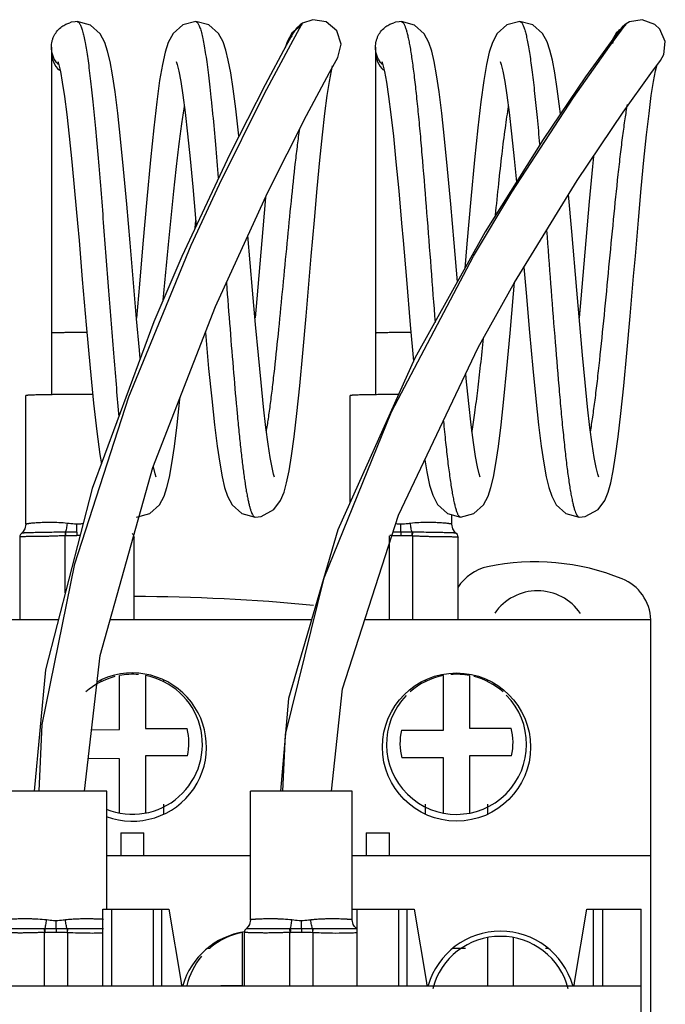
# Model space of a CAD drawing. Header units: millimetres. Extents: x 30 to 76, y 10 to 134.
# Tile 6 of 6: x 48 to 76, y 92 to 134. Entities that reach past the tile are written whole.
import ezdxf

# ---------------------------------------------------------------- set-up
doc = ezdxf.new("R2010")
doc.units = ezdxf.units.MM
doc.header["$LTSCALE"] = 9.491554
for name, color, linetype in [('00_COMPONENTS_1', 7, 'CONTINUOUS'), ('00_COMPONENTS_10_1', 7, 'CONTINUOUS'), ('00_COMPONENTS_13', 7, 'CONTINUOUS'), ('00_COMPONENTS_2', 7, 'CONTINUOUS'), ('00_COMPONENTS_2_1', 7, 'CONTINUOUS')]:
    doc.layers.add(name, color=color, linetype=linetype)

msp = doc.modelspace()

# ---------------------------------------------------------------- linework, layer by layer
at = {"layer": '00_COMPONENTS_1', "color": 7, "linetype": 'Continuous'}
for p, q in [((73.369, 133.122), (74.048, 134.043)), ((73.955, 133.92), (74.088, 134.096)), ((73.683, 133.661), (73.681, 133.656)), ((73.718, 133.707), (73.683, 133.661)), ((75.16, 131.958), (75.579, 132.522))]:
    msp.add_line(p, q, dxfattribs=at)
for points in [[(74.088, 134.096), (74.035, 134.059), (73.92, 133.958), (73.818, 133.84)], [(75.579, 132.522), (75.719, 132.771), (75.786, 133.345), (75.551, 133.875), (75.337, 134.076), (74.793, 134.277), (74.243, 134.182), (74.088, 134.096)], [(73.818, 133.84), (73.442, 133.336), (72.343, 131.805), (70.508, 129.104), (68.009, 125.121), (64.97, 119.654), (61.647, 112.243), (59.505, 104.961), (59.167, 100.962)], [(59.27, 100.962), (59.375, 103.399), (61.043, 110.168), (63.952, 117.342), (67.502, 124.072), (69.156, 126.827), (71.819, 130.916), (73.369, 133.122)], [(61.368, 100.962), (61.843, 105.383), (64.26, 112.878), (67.701, 120.123), (69.273, 122.934), (71.976, 127.328), (73.968, 130.291), (75.16, 131.958)]]:
    msp.add_lwpolyline(points, dxfattribs=at)
at = {"layer": '00_COMPONENTS_10_1', "color": 7, "linetype": 'Continuous'}
for p, q in [((50.384, 134.196), (50.384, 134.196)), ((55.504, 134.196), (55.504, 134.196)), ((60.095, 134.068), (59.658, 133.698)), ((64.384, 134.196), (64.384, 134.196)), ((69.504, 134.196), (69.504, 134.196)), ((74.095, 134.068), (73.658, 133.698)), ((74.098, 134.07), (74.095, 134.068)), ((73.658, 133.698), (73.491, 133.401)), ((49.266, 133.094), (49.266, 118.082)), ((63.266, 133.094), (63.266, 118.082)), ((61.361, 132.068), (61.413, 132.281)), ((75.361, 132.068), (75.429, 132.347)), ((55.477, 125.29), (55.504, 125.602)), ((58.064, 112.797), (58.065, 112.797)), ((66.944, 112.797), (66.944, 112.797)), ((72.064, 112.797), (72.065, 112.797))]:
    msp.add_line(p, q, dxfattribs=at)
for points in [[(50.384, 134.196), (50.291, 134.192), (50.126, 134.166), (50.063, 134.15)], [(53.102, 119.645), (53.068, 120.003), (52.946, 121.364), (52.813, 122.915), (52.666, 124.642), (52.521, 126.314), (52.383, 127.83), (52.254, 129.14), (52.132, 130.246), (52.017, 131.162), (51.907, 131.899), (51.801, 132.475), (51.695, 132.925), (51.571, 133.299), (51.371, 133.67), (50.953, 134.048), (50.384, 134.196)], [(55.504, 134.196), (54.945, 134.053), (54.526, 133.681), (54.315, 133.292), (54.181, 132.878), (54.061, 132.349), (53.941, 131.647), (53.816, 130.739), (53.685, 129.612), (53.544, 128.233), (53.385, 126.524), (53.218, 124.599), (53.07, 122.854), (52.944, 121.39)], [(57.362, 129.244), (57.348, 129.387), (57.23, 130.43), (57.119, 131.292), (57.012, 131.987), (56.909, 132.533), (56.804, 132.963), (56.68, 133.325), (56.478, 133.687), (56.062, 134.054), (55.504, 134.196)], [(64.384, 134.196), (64.291, 134.192), (64.126, 134.166), (64.063, 134.15)], [(66.809, 122.962), (66.666, 124.642), (66.521, 126.314), (66.383, 127.83), (66.254, 129.14), (66.132, 130.246), (66.017, 131.162), (65.907, 131.899), (65.801, 132.475), (65.695, 132.925), (65.571, 133.299), (65.371, 133.67), (64.953, 134.048), (64.384, 134.196)], [(69.504, 134.196), (68.945, 134.053), (68.526, 133.681), (68.315, 133.292), (68.181, 132.878), (68.061, 132.349), (67.941, 131.647), (67.816, 130.739), (67.685, 129.612), (67.544, 128.233), (67.385, 126.524), (67.218, 124.599), (67.128, 123.536)], [(71.255, 130.205), (71.23, 130.43), (71.119, 131.292), (71.012, 131.987), (70.909, 132.533), (70.804, 132.963), (70.68, 133.325), (70.478, 133.687), (70.062, 134.054), (69.504, 134.196)], [(59.658, 133.698), (59.447, 133.322), (59.361, 133.069)], [(49.539, 132.473), (49.582, 132.337), (49.654, 132.035), (49.739, 131.578), (49.832, 130.965), (49.932, 130.189), (50.039, 129.244), (50.152, 128.138), (50.27, 126.889), (50.393, 125.498), (50.459, 124.738), (50.601, 123.062), (50.77, 121.099), (50.939, 119.225), (51.089, 117.713), (51.226, 116.493), (51.357, 115.505), (51.424, 115.099)], [(54.659, 132.472), (54.7, 132.347), (54.769, 132.057), (54.852, 131.614), (54.944, 131.021), (55.042, 130.268), (55.148, 129.349), (55.259, 128.273), (55.374, 127.059), (55.494, 125.713), (55.522, 125.387)], [(63.539, 132.473), (63.582, 132.337), (63.654, 132.035), (63.739, 131.578), (63.832, 130.965), (63.932, 130.189), (64.039, 129.244), (64.152, 128.138), (64.27, 126.889), (64.393, 125.498), (64.459, 124.738), (64.601, 123.062), (64.77, 121.099), (64.912, 119.525)], [(68.659, 132.472), (68.7, 132.347), (68.769, 132.057), (68.852, 131.614), (68.944, 131.021), (69.042, 130.268), (69.148, 129.349), (69.259, 128.273), (69.354, 127.266)], [(58.064, 112.797), (58.325, 112.827), (58.88, 113.125), (59.168, 113.515), (59.317, 113.877), (59.429, 114.281), (59.534, 114.788), (59.641, 115.44), (59.753, 116.263), (59.871, 117.268), (59.996, 118.47), (60.129, 119.878), (60.271, 121.476), (60.418, 123.195), (60.491, 124.06), (60.626, 125.622), (60.748, 126.99), (60.864, 128.217), (60.975, 129.304), (61.082, 130.235), (61.182, 131.005), (61.276, 131.615), (61.361, 132.068)], [(72.064, 112.797), (72.325, 112.827), (72.88, 113.125), (73.168, 113.515), (73.317, 113.877), (73.429, 114.281), (73.534, 114.788), (73.641, 115.44), (73.753, 116.263), (73.871, 117.268), (73.996, 118.47), (74.129, 119.878), (74.271, 121.476), (74.418, 123.195), (74.491, 124.06), (74.626, 125.622), (74.748, 126.99), (74.864, 128.217), (74.975, 129.304), (75.082, 130.235), (75.182, 131.005), (75.276, 131.615), (75.361, 132.068)], [(72.679, 128.374), (72.636, 127.939), (72.497, 126.425), (72.35, 124.74)], [(58.514, 126.613), (58.497, 126.425), (58.35, 124.74)], [(71.745, 125.124), (71.605, 126.723), (71.605, 126.725)], [(72.908, 114.521), (72.868, 114.645), (72.799, 114.932), (72.718, 115.365), (72.629, 115.942), (72.532, 116.67), (72.429, 117.559), (72.321, 118.605), (72.207, 119.792), (72.089, 121.108), (71.96, 122.598), (71.745, 125.124)], [(58.908, 114.521), (58.868, 114.645), (58.799, 114.932), (58.718, 115.365), (58.629, 115.942), (58.532, 116.67), (58.429, 117.559), (58.321, 118.605), (58.207, 119.792), (58.089, 121.108), (57.96, 122.598), (57.759, 124.963)], [(58.35, 124.74), (58.136, 122.228), (58.064, 121.395)], [(72.35, 124.74), (72.136, 122.228), (72.064, 121.395)], [(69.677, 123.589), (69.771, 122.482), (69.919, 120.772), (70.06, 119.22), (70.19, 117.897), (70.312, 116.785), (70.427, 115.862), (70.537, 115.12), (70.643, 114.537), (70.75, 114.079), (70.877, 113.696), (71.078, 113.322), (71.493, 112.946), (72.065, 112.797)], [(66.944, 112.797), (67.515, 112.946), (67.931, 113.324), (68.131, 113.695), (68.256, 114.072), (68.363, 114.526), (68.469, 115.107), (68.579, 115.851), (68.695, 116.775), (68.817, 117.889), (68.947, 119.211), (69.087, 120.747), (69.233, 122.433), (69.276, 122.938)], [(55.918, 120.775), (55.919, 120.772), (56.06, 119.22), (56.19, 117.897), (56.312, 116.785), (56.427, 115.862), (56.537, 115.12), (56.643, 114.537), (56.75, 114.079), (56.877, 113.696), (57.078, 113.322), (57.493, 112.946), (58.065, 112.797)], [(67.789, 114.52), (67.744, 114.662), (67.672, 114.966), (67.589, 115.417), (67.498, 116.018), (67.4, 116.775), (67.294, 117.697), (67.183, 118.779), (67.163, 118.991)], [(52.944, 112.797), (53.515, 112.946), (53.931, 113.324), (54.131, 113.695), (54.256, 114.072), (54.363, 114.526), (54.469, 115.107), (54.579, 115.851), (54.695, 116.775), (54.817, 117.889), (54.824, 117.959)], [(65.396, 115.27), (65.482, 114.744), (65.605, 114.176), (65.74, 113.738), (65.949, 113.334), (66.372, 112.946), (66.944, 112.797)], [(53.789, 114.52), (53.744, 114.662), (53.672, 114.966), (53.669, 114.986)]]:
    msp.add_lwpolyline(points, dxfattribs=at)
for centre, radius, start, end in [((60.59, 133.098), 1.083, 155.5778, 160.5745), ((60.606, 133.09), 1.101, 151.9008, 155.5816), ((60.614, 133.086), 1.11, 149.8885, 151.9032), ((60.62, 133.083), 1.117, 145.6631, 149.8865), ((60.623, 133.081), 1.12, 142.1171, 145.6643), ((74.617, 133.085), 1.113, 149.3806, 150.0529), ((74.618, 133.084), 1.115, 148.3744, 149.3805), ((74.621, 133.082), 1.118, 145.6639, 148.3736), ((74.623, 133.081), 1.12, 142.4405, 145.6641), ((74.622, 133.082), 1.119, 140.4953, 142.4404), ((74.618, 133.085), 1.114, 136.7273, 140.4967), ((50.366, 132.896), 1.1, 180.0003, 226.7634), ((64.366, 132.896), 1.1, 180.0003, 226.7634), ((50.381, 133.104), 1.118, 216.9733, 221.6777), ((64.381, 133.104), 1.118, 216.9733, 221.6777), ((50.379, 74.891), 45.874, 89.4651, 90.0153), ((64.379, 74.891), 45.874, 89.4651, 90.0153)]:
    msp.add_arc(centre, radius, start, end, dxfattribs=at)
for points, knots in [([(49.267, 133.094), (49.267, 133.18), (49.282, 133.31), (49.332, 133.475), (49.402, 133.633), (49.523, 133.814), (49.65, 133.933), (49.72, 133.983)], [0, 0, 0, 0, 0.249928, 0.375003, 0.500121, 0.750141, 1, 1, 1, 1]), ([(49.72, 133.983), (49.772, 134.021), (49.882, 134.086), (50.002, 134.132), (50.063, 134.15)], [0, 0, 0, 0, 0.499772, 1, 1, 1, 1]), ([(50.384, 134.196), (50.394, 134.196), (50.415, 134.19), (50.444, 134.169), (50.472, 134.136), (50.5, 134.091), (50.527, 134.033), (50.555, 133.963), (50.583, 133.88), (50.622, 133.746), (50.671, 133.548), (50.726, 133.274), (50.782, 132.954), (50.837, 132.589), (50.893, 132.181), (50.949, 131.731), (51.005, 131.241), (51.082, 130.518), (51.177, 129.535), (51.288, 128.273), (51.399, 126.92), (51.511, 125.502), (51.622, 124.046), (51.769, 122.109), (51.916, 120.213), (52.068, 118.395), (52.145, 117.533), (52.184, 117.119)], [0, 0, 0, 0, 0.001673, 0.003644, 0.006108, 0.009167, 0.012873, 0.017251, 0.022308, 0.028048, 0.041569, 0.057786, 0.07665, 0.098106, 0.122076, 0.148435, 0.177047, 0.207775, 0.27503, 0.349008, 0.428259, 0.511284, 0.596548, 0.682427, 0.849503, 0.927578, 1, 1, 1, 1]), ([(55.504, 134.196), (55.514, 134.196), (55.538, 134.19), (55.568, 134.165), (55.598, 134.126), (55.628, 134.073), (55.658, 134.007), (55.688, 133.925), (55.718, 133.83), (55.761, 133.674), (55.813, 133.445), (55.873, 133.127), (55.933, 132.756), (55.993, 132.334), (56.053, 131.863), (56.114, 131.346), (56.174, 130.785), (56.257, 129.96), (56.359, 128.844), (56.436, 127.928), (56.476, 127.451)], [0, 0, 0, 0, 0.004554, 0.010052, 0.017049, 0.025808, 0.036456, 0.049053, 0.06363, 0.080201, 0.119335, 0.166416, 0.221205, 0.283374, 0.352583, 0.428485, 0.510727, 0.598888, 0.790833, 1, 1, 1, 1]), ([(63.267, 133.094), (63.267, 133.18), (63.282, 133.31), (63.332, 133.475), (63.402, 133.633), (63.523, 133.814), (63.65, 133.933), (63.72, 133.983)], [0, 0, 0, 0, 0.249928, 0.375003, 0.500121, 0.750141, 1, 1, 1, 1]), ([(63.72, 133.983), (63.772, 134.021), (63.882, 134.086), (64.002, 134.132), (64.063, 134.15)], [0, 0, 0, 0, 0.499772, 1, 1, 1, 1]), ([(64.384, 134.196), (64.422, 134.196), (64.465, 134.148), (64.5, 134.09), (64.522, 134.043), (64.545, 133.989), (64.577, 133.901), (64.616, 133.77), (64.661, 133.589), (64.706, 133.377), (64.751, 133.134), (64.796, 132.862), (64.841, 132.559), (64.887, 132.229), (64.949, 131.735), (65.026, 131.056), (65.116, 130.172), (65.207, 129.204), (65.33, 127.784), (65.481, 125.899), (65.658, 123.569), (65.779, 121.989), (65.84, 121.199)], [0, 0, 0, 0, 0.008583, 0.011923, 0.015821, 0.020293, 0.025346, 0.03721, 0.051413, 0.067935, 0.086746, 0.107806, 0.131078, 0.156501, 0.183987, 0.244769, 0.312664, 0.386902, 0.466586, 0.638149, 0.818934, 1, 1, 1, 1]), ([(69.504, 134.196), (69.513, 134.196), (69.533, 134.191), (69.56, 134.173), (69.586, 134.143), (69.612, 134.103), (69.639, 134.051), (69.665, 133.989), (69.691, 133.916), (69.728, 133.797), (69.774, 133.621), (69.826, 133.378), (69.879, 133.092), (69.931, 132.765), (69.984, 132.4), (70.037, 131.997), (70.089, 131.558), (70.162, 130.907), (70.252, 130.017), (70.319, 129.285), (70.353, 128.901)], [0, 0, 0, 0, 0.005011, 0.010844, 0.018028, 0.026844, 0.037438, 0.049887, 0.064231, 0.080494, 0.118808, 0.164856, 0.218563, 0.279694, 0.34797, 0.423106, 0.504809, 0.592783, 0.786201, 1, 1, 1, 1]), ([(73.518, 133.253), (73.528, 133.321), (73.561, 133.455), (73.618, 133.581), (73.653, 133.64)], [0, 0, 0, 0, 0.49994, 1, 1, 1, 1]), ([(49.488, 132.432), (49.417, 132.526), (49.304, 132.738), (49.267, 132.976), (49.267, 133.094)], [0, 0, 0, 0, 0.500037, 1, 1, 1, 1]), ([(63.488, 132.432), (63.417, 132.526), (63.304, 132.738), (63.267, 132.976), (63.267, 133.094)], [0, 0, 0, 0, 0.500037, 1, 1, 1, 1]), ([(72.552, 116.474), (72.588, 116.687), (72.659, 117.146), (72.757, 117.879), (72.856, 118.696), (72.993, 119.919), (73.158, 121.558), (73.353, 123.588), (73.547, 125.613), (73.713, 127.241), (73.849, 128.449), (73.948, 129.252), (74.047, 129.969), (74.118, 130.415), (74.154, 130.622)], [0, 0, 0, 0, 0.04552, 0.09769, 0.155796, 0.219009, 0.356795, 0.502909, 0.648611, 0.785265, 0.847611, 0.904704, 0.955757, 1, 1, 1, 1]), ([(54.096, 122.172), (54.174, 122.97), (54.323, 124.538), (54.512, 126.461), (54.668, 127.911), (54.781, 128.882), (54.894, 129.744), (54.976, 130.281), (55.018, 130.528)], [0, 0, 0, 0, 0.286087, 0.562131, 0.689521, 0.806484, 0.910617, 1, 1, 1, 1]), ([(68.451, 125.83), (68.497, 126.29), (68.587, 127.173), (68.726, 128.429), (68.845, 129.387), (68.943, 130.07), (68.993, 130.381), (69.018, 130.528)], [0, 0, 0, 0, 0.293069, 0.562653, 0.800629, 0.905493, 1, 1, 1, 1]), ([(58.552, 116.474), (58.584, 116.665), (58.647, 117.071), (58.736, 117.718), (58.826, 118.436), (58.948, 119.508), (59.098, 120.952), (59.274, 122.761), (59.45, 124.605), (59.625, 126.396), (59.776, 127.814), (59.899, 128.856), (59.961, 129.339), (59.993, 129.57)], [0, 0, 0, 0, 0.043901, 0.093677, 0.148768, 0.208567, 0.339236, 0.479397, 0.622318, 0.761072, 0.88904, 0.946986, 1, 1, 1, 1]), ([(70.655, 125.182), (70.714, 124.414), (70.83, 122.886), (71.002, 120.645), (71.149, 118.842), (71.268, 117.493), (71.356, 116.578), (71.443, 115.743), (71.53, 114.999), (71.605, 114.44), (71.666, 114.045), (71.709, 113.789), (71.753, 113.561), (71.797, 113.362), (71.84, 113.193), (71.883, 113.053), (71.921, 112.957), (71.953, 112.896), (71.974, 112.86), (71.996, 112.833), (72.018, 112.812), (72.041, 112.8), (72.057, 112.797), (72.064, 112.797)], [0, 0, 0, 0, 0.18455, 0.366807, 0.538356, 0.617572, 0.691229, 0.758474, 0.818468, 0.87056, 0.893485, 0.914248, 0.93279, 0.949058, 0.963005, 0.974625, 0.983953, 0.987783, 0.99108, 0.993875, 0.996222, 0.998214, 1, 1, 1, 1]), ([(56.828, 122.925), (56.878, 122.257), (56.979, 120.951), (57.13, 119.062), (57.26, 117.576), (57.365, 116.483), (57.442, 115.753), (57.519, 115.093), (57.595, 114.508), (57.661, 114.071), (57.714, 113.762), (57.753, 113.563), (57.791, 113.387), (57.829, 113.233), (57.868, 113.102), (57.906, 112.994), (57.943, 112.91), (57.977, 112.855), (58.005, 112.824), (58.024, 112.809), (58.044, 112.799), (58.058, 112.797), (58.064, 112.797)], [0, 0, 0, 0, 0.195854, 0.382771, 0.553986, 0.631838, 0.70358, 0.768519, 0.826099, 0.8759, 0.897758, 0.917524, 0.935152, 0.950603, 0.963862, 0.97495, 0.983913, 0.99085, 0.99363, 0.996015, 0.998094, 1, 1, 1, 1]), ([(50.366, 120.765), (50.295, 120.765), (50.154, 120.765), (49.951, 120.763), (49.79, 120.761), (49.671, 120.76), (49.591, 120.758), (49.519, 120.756), (49.455, 120.754), (49.399, 120.753), (49.353, 120.75), (49.321, 120.749), (49.3, 120.747), (49.288, 120.746), (49.279, 120.745), (49.272, 120.744), (49.269, 120.743), (49.266, 120.742), (49.266, 120.741)], [0, 0, 0, 0, 0.194856, 0.382316, 0.555009, 0.633771, 0.706426, 0.772279, 0.830707, 0.881133, 0.9231, 0.956183, 0.969298, 0.980094, 0.988547, 0.994641, 0.998396, 1, 1, 1, 1]), ([(64.366, 120.765), (64.295, 120.765), (64.154, 120.765), (63.951, 120.763), (63.79, 120.761), (63.671, 120.76), (63.591, 120.758), (63.519, 120.756), (63.455, 120.754), (63.399, 120.753), (63.353, 120.75), (63.321, 120.749), (63.3, 120.747), (63.288, 120.746), (63.279, 120.745), (63.272, 120.744), (63.269, 120.743), (63.266, 120.742), (63.266, 120.741)], [0, 0, 0, 0, 0.194856, 0.382316, 0.555009, 0.633771, 0.706426, 0.772279, 0.830707, 0.881133, 0.9231, 0.956183, 0.969298, 0.980094, 0.988547, 0.994641, 0.998396, 1, 1, 1, 1]), ([(67.434, 116.489), (67.48, 116.76), (67.569, 117.352), (67.691, 118.307), (67.814, 119.383), (67.893, 120.138), (67.934, 120.532)], [0, 0, 0, 0, 0.202684, 0.440711, 0.708446, 1, 1, 1, 1]), ([(66.201, 116.94), (66.231, 116.634), (66.289, 116.054), (66.368, 115.35), (66.432, 114.839), (66.478, 114.496), (66.524, 114.183), (66.57, 113.899), (66.616, 113.647), (66.662, 113.427), (66.708, 113.239), (66.747, 113.103), (66.78, 113.012), (66.803, 112.955), (66.826, 112.907), (66.849, 112.868), (66.872, 112.837), (66.895, 112.814), (66.919, 112.8), (66.936, 112.797), (66.944, 112.797)], [0, 0, 0, 0, 0.216573, 0.410688, 0.498537, 0.579831, 0.654274, 0.72167, 0.781881, 0.834779, 0.880254, 0.918227, 0.934395, 0.948692, 0.961142, 0.971797, 0.980761, 0.988213, 0.994458, 1, 1, 1, 1])]:
    msp.add_open_spline(points, degree=3, knots=knots, dxfattribs=at)
at = {"layer": '00_COMPONENTS_13', "color": 7, "linetype": 'Continuous'}
for p, q in [((49.568, 108.362), (40.828, 108.362)), ((60.505, 108.362), (51.807, 108.362)), ((75.166, 108.362), (62.803, 108.362)), ((75.166, 36.362), (75.166, 108.362)), ((52.204, 103.625), (52.204, 105.952)), ((53.329, 105.952), (53.329, 103.658)), ((66.204, 103.591), (66.204, 105.952)), ((67.329, 105.952), (67.329, 103.682)), ((51.423, 105.701), (51.423, 105.766)), ((54.109, 105.766), (54.109, 105.701)), ((65.423, 105.705), (65.423, 105.766)), ((68.109, 105.766), (68.109, 105.701)), ((51.006, 103.61), (52.204, 103.625)), ((53.329, 103.658), (55.134, 103.658)), ((64.385, 103.591), (66.204, 103.591)), ((67.329, 103.682), (69.125, 103.682)), ((52.204, 102.357), (50.865, 102.374)), ((52.204, 100.009), (52.204, 102.357)), ((53.329, 102.484), (53.329, 100.009)), ((55.145, 102.484), (53.329, 102.484)), ((66.204, 102.394), (64.407, 102.394)), ((66.204, 100.009), (66.204, 102.394)), ((67.329, 102.485), (67.329, 100.009)), ((69.148, 102.485), (67.329, 102.485)), ((54.109, 100.4), (54.109, 99.957)), ((65.423, 99.957), (65.423, 100.4)), ((68.109, 100.4), (68.109, 99.957)), ((52.266, 99.162), (52.266, 98.162)), ((52.266, 99.162), (53.266, 99.162)), ((53.266, 98.162), (53.266, 99.162)), ((62.866, 99.162), (62.866, 98.162)), ((62.866, 99.162), (63.866, 99.162)), ((63.866, 98.162), (63.866, 99.162)), ((57.866, 98.162), (51.666, 98.162)), ((75.166, 98.162), (62.266, 98.162)), ((51.491, 92.537), (51.491, 95.862)), ((51.491, 95.862), (54.336, 95.862)), ((51.867, 95.862), (51.867, 92.537)), ((53.665, 95.862), (53.665, 92.537)), ((54.041, 92.537), (54.041, 95.862)), ((54.336, 95.862), (54.866, 92.695)), ((62.266, 95.862), (64.936, 95.862)), ((62.466, 95.862), (62.466, 92.537)), ((64.266, 95.862), (64.266, 92.537)), ((64.641, 92.537), (64.641, 95.862)), ((64.936, 95.862), (65.466, 92.695)), ((71.867, 92.695), (72.396, 95.862)), ((72.396, 95.862), (74.741, 95.862)), ((72.691, 92.537), (72.691, 95.862)), ((73.066, 95.862), (73.066, 92.537)), ((74.741, 48.862), (74.741, 95.862)), ((57.516, 92.579), (57.516, 94.851)), ((68.116, 92.537), (68.116, 94.636)), ((69.216, 94.636), (69.216, 92.537)), ((56.124, 94.162), (55.99, 94.162)), ((67.16, 94.162), (66.59, 94.162)), ((70.743, 94.162), (70.609, 94.162)), ((74.741, 92.537), (30.816, 92.537)), ((55.644, 92.556), (57.516, 92.579))]:
    msp.add_line(p, q, dxfattribs=at)
msp.add_circle((66.766, 102.862), 3.2, dxfattribs=at)
for centre, radius, start, end in [((68.521, 108.691), 2, 101.8653, 147.7981), ((70.166, 100.862), 10, 67.9757, 101.8653), ((73.166, 108.278), 2, 2.4033, 67.9757), ((52.766, 29.362), 80, 84.38604, 89.94068), ((70.266, 107.362), 2.25, 34.5437, 145.3292), ((52.766, 102.862), 3.2, 249.3732, 118.6307), ((58.066, 91.662), 3.25, 98.3575, 163.9428), ((68.666, 91.662), 3.25, 16.1921, 163.8223), ((68.666, 91.662), 3.025, 14.5952, 165.4043)]:
    msp.add_arc(centre, radius, start, end, dxfattribs=at)
for centre, major_axis, ratio, start_param, end_param in [((52.766, 102.981), (3.025, 0), 0.999765, 1.822914, 2.296278), ((52.766, 102.981), (3.025, 0), 0.999765, 4.32594, 7.667017), ((52.766, 102.981), (3.025, 0), 0.999765, 1.48201, 1.75776), ((66.766, 102.981), (3.025, 0), 0.999765, 1.757754, 2.293583), ((66.766, 102.981), (3.025, 0), 0.999765, 1.38384, 1.650797), ((66.766, 102.981), (3.025, 0), 0.999765, 0.844069, 1.322664), ((66.766, 102.981), (3.025, 0), 0.999765, 2.370946, 7.062253), ((52.766, 103.049), (0, 2.483), 0.983593, -1.800298, -1.323088), ((66.766, 103.038), (0, 2.483), 0.983593, 1.346277, 1.833057), ((66.766, 103.038), (0, 2.483), 0.983593, -1.795332, -1.308511), ((58.066, 91.88), (3.025, 0), 0.999048, 1.753636, 2.268068), ((58.066, 91.88), (3.025, 0), 0.999048, 2.440952, 2.913864), ((58.066, 93.29), (0, -3.429), 0.947835, -1.396263, -1.348009), ((68.666, 93.29), (0, -3.429), 0.947835, -1.396263, -1.348009), ((68.666, 93.29), (0, -3.429), 0.947835, 1.348009, 1.396263)]:
    msp.add_ellipse(centre, major_axis=major_axis, ratio=ratio, start_param=start_param, end_param=end_param, dxfattribs=at)
at = {"layer": '00_COMPONENTS_2', "color": 7, "linetype": 'Continuous'}
for p, q in [((59.648, 133.587), (59.62, 133.537)), ((61.285, 132.006), (61.642, 132.645))]:
    msp.add_line(p, q, dxfattribs=at)
for points in [[(59.603, 133.213), (60.089, 134.086), (60.111, 134.126)], [(60.111, 134.126), (60.01, 134.056), (59.855, 133.909), (59.728, 133.729)], [(61.642, 132.645), (61.784, 133.227), (61.601, 133.797), (61.143, 134.187), (60.56, 134.28), (60.111, 134.126)], [(59.728, 133.729), (59.411, 133.161), (58.496, 131.469), (56.969, 128.473), (54.894, 124.045), (53.686, 121.23), (51.03, 114.031), (49.011, 106.203), (48.521, 100.962)], [(48.742, 100.962), (48.864, 103.839), (50.285, 110.779), (52.616, 117.986), (55.311, 124.545), (56.527, 127.178), (58.472, 131.09), (59.603, 133.213)], [(50.703, 100.962), (51.372, 106.811), (53.647, 114.931), (56.354, 121.896), (58.613, 126.829), (60.286, 130.147), (61.285, 132.006)]]:
    msp.add_lwpolyline(points, dxfattribs=at)
at = {"layer": '00_COMPONENTS_2_1', "color": 7, "linetype": 'Continuous'}
for p, q in [((48.166, 112.487), (48.166, 118.042)), ((62.166, 113.402), (62.166, 118.042)), ((66.566, 112.487), (66.566, 112.896)), ((50.366, 112.144), (50.366, 112.491)), ((64.366, 112.144), (64.366, 112.491)), ((47.897, 111.935), (47.897, 108.362)), ((49.856, 112.144), (49.866, 111.992)), ((49.866, 109.518), (49.866, 111.992)), ((49.893, 111.994), (49.885, 112.144)), ((50.366, 112.144), (50.366, 112.005)), ((52.836, 111.935), (52.827, 111.993)), ((52.836, 108.362), (52.836, 111.935)), ((63.866, 108.362), (63.866, 111.992)), ((64.366, 112.144), (64.023, 112.144)), ((64.366, 112.144), (64.366, 112.005)), ((64.866, 111.992), (64.876, 112.144)), ((64.866, 111.992), (64.866, 108.362)), ((66.836, 108.362), (66.836, 111.935)), ((51.666, 100.962), (47.266, 100.962)), ((51.666, 95.862), (51.666, 100.962)), ((57.866, 95.405), (57.866, 100.962)), ((62.266, 100.962), (57.866, 100.962)), ((62.266, 95.405), (62.266, 100.962)), ((49.466, 95.012), (49.466, 95.362)), ((60.066, 95.012), (60.066, 95.362)), ((48.956, 95.012), (48.966, 94.858)), ((48.966, 92.537), (48.966, 94.858)), ((49.466, 95.012), (49.466, 94.872)), ((49.966, 94.858), (49.976, 95.012)), ((49.966, 94.858), (49.966, 92.537)), ((57.597, 94.853), (57.597, 92.537)), ((59.556, 95.012), (59.566, 94.858)), ((59.566, 92.537), (59.566, 94.858)), ((60.066, 95.012), (60.066, 94.872)), ((60.566, 94.858), (60.576, 95.012)), ((60.566, 94.858), (60.566, 92.537))]:
    msp.add_line(p, q, dxfattribs=at)
for points in [[(48.166, 112.487), (48.126, 112.289), (48.022, 112.135), (47.975, 112.094)], [(66.758, 112.094), (66.711, 112.135), (66.607, 112.289), (66.566, 112.487)], [(47.975, 112.094), (47.927, 112.04), (47.905, 111.993), (47.897, 111.935)], [(52.827, 111.993), (52.806, 112.04), (52.758, 112.094)], [(66.836, 111.935), (66.827, 111.993), (66.806, 112.04), (66.758, 112.094)], [(57.866, 95.405), (57.824, 95.203), (57.767, 95.106), (57.674, 95.011)], [(62.459, 95.011), (62.366, 95.106), (62.309, 95.203), (62.266, 95.405)], [(57.674, 95.011), (57.622, 94.949), (57.603, 94.904), (57.597, 94.853)]]:
    msp.add_lwpolyline(points, dxfattribs=at)
for centre, radius, start, end in [((50.378, 22.484), 95.606, 89.5957, 90.00676), ((49.878, 109.525), 2.619, 89.8488, 90.477), ((49.998, 109.936), 2.061, 92.9318, 93.6693), ((50.354, 100.779), 11.227, 89.2165, 89.9365), ((64.449, 100.514), 11.493, 92.3618, 92.7747), ((104.759, 110.067), 39.966, 177.0214, 177.2376), ((64.736, 109.966), 2.031, 86.3249, 87.0727), ((64.854, 109.547), 2.597, 89.5175, 90.1522), ((48.975, 92.371), 2.641, 89.7682, 90.3912), ((49.098, 92.804), 2.058, 92.9321, 93.6704), ((108.89, 97.927), 59.976, 182.78561, 182.93121), ((106.687, 92.12), 56.814, 177.0821, 177.2358), ((49.836, 92.833), 2.03, 86.3247, 87.0729), ((49.958, 92.394), 2.619, 89.6032, 90.2327), ((59.575, 92.371), 2.641, 89.7682, 90.3912), ((59.698, 92.804), 2.058, 92.9321, 93.6704), ((119.49, 97.927), 59.976, 182.78561, 182.93121), ((117.287, 92.12), 56.814, 177.0821, 177.2358), ((60.436, 92.833), 2.03, 86.3247, 87.0729), ((60.558, 92.394), 2.619, 89.6032, 90.2327)]:
    msp.add_arc(centre, radius, start, end, dxfattribs=at)
for points, knots in [([(50.366, 118.089), (50.223, 118.089), (50.01, 118.089), (49.73, 118.087), (49.527, 118.086), (49.333, 118.084), (49.148, 118.082), (48.975, 118.079), (48.816, 118.076), (48.671, 118.072), (48.543, 118.069), (48.447, 118.065), (48.379, 118.062), (48.335, 118.06), (48.297, 118.058), (48.263, 118.056), (48.234, 118.054), (48.21, 118.051), (48.192, 118.049), (48.18, 118.047), (48.173, 118.045), (48.17, 118.044), (48.168, 118.044), (48.167, 118.043), (48.166, 118.042), (48.166, 118.042)], [0, 0, 0, 0, 0.194884, 0.289972, 0.382269, 0.470893, 0.554981, 0.633728, 0.706379, 0.772229, 0.830651, 0.881082, 0.903146, 0.923038, 0.940712, 0.956125, 0.96924, 0.980033, 0.988482, 0.994574, 0.996743, 0.998338, 0.998928, 0.999389, 1, 1, 1, 1]), ([(64.268, 118.089), (64.129, 118.089), (63.924, 118.089), (63.653, 118.087), (63.459, 118.085), (63.273, 118.083), (63.097, 118.081), (62.932, 118.078), (62.781, 118.075), (62.644, 118.072), (62.522, 118.068), (62.431, 118.065), (62.367, 118.062), (62.326, 118.06), (62.289, 118.057), (62.257, 118.055), (62.23, 118.053), (62.208, 118.051), (62.19, 118.049), (62.178, 118.047), (62.171, 118.045), (62.167, 118.043), (62.166, 118.042), (62.166, 118.042)], [0, 0, 0, 0, 0.197246, 0.292963, 0.385599, 0.474308, 0.558281, 0.636758, 0.709027, 0.774431, 0.832376, 0.882341, 0.904185, 0.923871, 0.941356, 0.956599, 0.969568, 0.980238, 0.988591, 0.994616, 0.998339, 0.999382, 1, 1, 1, 1]), ([(49.959, 112.521), (49.836, 112.537), (49.597, 112.556), (49.305, 112.562), (49.088, 112.561), (48.939, 112.558), (48.801, 112.553), (48.674, 112.547), (48.56, 112.539), (48.459, 112.531), (48.384, 112.524), (48.331, 112.518), (48.297, 112.514), (48.267, 112.509), (48.241, 112.505), (48.219, 112.502), (48.2, 112.498), (48.186, 112.495), (48.176, 112.492), (48.17, 112.49), (48.167, 112.488), (48.166, 112.487), (48.166, 112.487)], [0, 0, 0, 0, 0.207277, 0.398426, 0.486793, 0.569717, 0.646713, 0.717277, 0.780907, 0.837144, 0.885553, 0.90671, 0.925779, 0.942719, 0.9575, 0.970095, 0.980478, 0.988629, 0.994547, 0.99826, 0.999336, 1, 1, 1, 1]), ([(49.885, 112.144), (49.894, 112.169), (49.909, 112.225), (49.929, 112.315), (49.946, 112.416), (49.955, 112.486), (49.959, 112.521)], [0, 0, 0, 0, 0.204648, 0.450564, 0.722149, 1, 1, 1, 1]), ([(50.366, 112.491), (50.332, 112.491), (50.196, 112.494), (50.06, 112.508), (49.959, 112.521)], [0, 0, 0, 0, 0.250535, 1, 1, 1, 1]), ([(50.637, 112.505), (50.614, 112.503), (50.524, 112.495), (50.434, 112.491), (50.366, 112.491)], [0, 0, 0, 0, 0.249783, 1, 1, 1, 1]), ([(64.366, 112.491), (64.347, 112.491), (64.271, 112.492), (64.195, 112.496), (64.138, 112.501)], [0, 0, 0, 0, 0.25017, 1, 1, 1, 1]), ([(64.774, 112.521), (64.74, 112.517), (64.605, 112.5), (64.469, 112.491), (64.366, 112.491)], [0, 0, 0, 0, 0.249338, 1, 1, 1, 1]), ([(66.566, 112.487), (66.566, 112.487), (66.566, 112.488), (66.563, 112.49), (66.557, 112.492), (66.547, 112.495), (66.532, 112.498), (66.514, 112.502), (66.492, 112.505), (66.465, 112.509), (66.435, 112.514), (66.401, 112.518), (66.348, 112.524), (66.273, 112.531), (66.173, 112.539), (66.059, 112.547), (65.932, 112.553), (65.794, 112.558), (65.645, 112.561), (65.428, 112.562), (65.136, 112.556), (64.897, 112.537), (64.774, 112.521)], [0, 0, 0, 0, 0.000664, 0.00174, 0.005454, 0.011372, 0.019522, 0.029905, 0.042501, 0.057282, 0.074222, 0.09329, 0.114447, 0.162856, 0.219093, 0.282725, 0.353289, 0.430285, 0.513208, 0.601575, 0.792723, 1, 1, 1, 1]), ([(64.847, 112.144), (64.839, 112.169), (64.823, 112.226), (64.803, 112.317), (64.786, 112.417), (64.777, 112.486), (64.774, 112.521)], [0, 0, 0, 0, 0.208124, 0.455873, 0.726352, 1, 1, 1, 1]), ([(49.866, 111.992), (49.795, 111.988), (49.653, 111.981), (49.444, 111.973), (49.241, 111.966), (49.049, 111.961), (48.868, 111.957), (48.701, 111.955), (48.549, 111.953), (48.413, 111.952), (48.293, 111.951), (48.189, 111.951), (48.101, 111.949), (48.038, 111.948), (47.995, 111.947), (47.97, 111.946), (47.948, 111.944), (47.93, 111.943), (47.918, 111.942), (47.91, 111.94), (47.905, 111.939), (47.902, 111.938), (47.899, 111.937), (47.897, 111.936), (47.897, 111.935)], [0, 0, 0, 0, 0.108762, 0.215672, 0.318948, 0.417135, 0.509038, 0.593834, 0.670983, 0.740156, 0.801166, 0.853936, 0.898462, 0.934798, 0.949913, 0.963003, 0.974077, 0.983144, 0.99022, 0.993018, 0.995327, 0.997154, 0.998514, 1, 1, 1, 1]), ([(49.856, 112.144), (49.725, 112.143), (49.472, 112.139), (49.163, 112.134), (48.933, 112.13), (48.777, 112.127), (48.634, 112.125), (48.503, 112.122), (48.387, 112.12), (48.284, 112.117), (48.196, 112.114), (48.132, 112.111), (48.088, 112.109), (48.061, 112.107), (48.038, 112.105), (48.018, 112.103), (48.002, 112.101), (47.989, 112.099), (47.981, 112.097), (47.977, 112.095), (47.976, 112.095), (47.975, 112.094)], [0, 0, 0, 0, 0.209172, 0.403291, 0.492437, 0.575454, 0.651807, 0.721127, 0.783119, 0.837575, 0.884329, 0.923267, 0.939779, 0.954309, 0.966856, 0.977418, 0.985998, 0.992601, 0.997245, 0.998849, 1, 1, 1, 1]), ([(50.366, 112.144), (50.326, 112.144), (50.226, 112.144), (50.066, 112.144), (49.945, 112.144), (49.885, 112.144)], [0, 0, 0, 0, 0.25012, 0.625198, 1, 1, 1, 1]), ([(49.893, 111.994), (49.972, 111.997), (50.129, 112.003), (50.287, 112.005), (50.366, 112.005)], [0, 0, 0, 0, 0.499847, 1, 1, 1, 1]), ([(52.811, 111.942), (52.814, 111.942), (52.819, 111.941), (52.826, 111.94), (52.829, 111.939), (52.832, 111.938), (52.834, 111.937), (52.836, 111.936), (52.836, 111.935)], [0, 0, 0, 0, 0.41561, 0.58024, 0.716433, 0.824707, 0.906096, 1, 1, 1, 1]), ([(63.976, 111.997), (64.041, 112), (64.171, 112.004), (64.301, 112.005), (64.366, 112.005)], [0, 0, 0, 0, 0.499761, 1, 1, 1, 1]), ([(64.847, 112.144), (64.807, 112.144), (64.707, 112.144), (64.547, 112.144), (64.426, 112.144), (64.366, 112.144)], [0, 0, 0, 0, 0.249828, 0.624834, 1, 1, 1, 1]), ([(64.366, 112.005), (64.445, 112.005), (64.603, 112.003), (64.761, 111.997), (64.84, 111.994)], [0, 0, 0, 0, 0.500172, 1, 1, 1, 1]), ([(64.866, 111.992), (64.938, 111.988), (65.079, 111.981), (65.289, 111.973), (65.491, 111.966), (65.684, 111.961), (65.865, 111.957), (66.032, 111.955), (66.183, 111.953), (66.32, 111.952), (66.44, 111.951), (66.544, 111.951), (66.632, 111.949), (66.695, 111.948), (66.737, 111.947), (66.763, 111.946), (66.785, 111.944), (66.803, 111.943), (66.815, 111.942), (66.823, 111.94), (66.827, 111.939), (66.831, 111.938), (66.834, 111.937), (66.836, 111.936), (66.836, 111.935)], [0, 0, 0, 0, 0.108761, 0.215671, 0.318946, 0.417132, 0.509034, 0.59383, 0.670978, 0.740151, 0.80116, 0.853929, 0.898455, 0.934791, 0.949906, 0.962996, 0.97407, 0.983137, 0.990213, 0.99301, 0.995318, 0.997145, 0.998505, 1, 1, 1, 1]), ([(66.758, 112.094), (66.757, 112.095), (66.756, 112.095), (66.751, 112.097), (66.743, 112.099), (66.731, 112.101), (66.715, 112.103), (66.695, 112.105), (66.672, 112.107), (66.644, 112.109), (66.6, 112.111), (66.536, 112.114), (66.448, 112.117), (66.346, 112.12), (66.229, 112.122), (66.099, 112.125), (65.956, 112.127), (65.8, 112.13), (65.57, 112.134), (65.261, 112.139), (65.008, 112.143), (64.876, 112.144)], [0, 0, 0, 0, 0.001151, 0.002755, 0.007399, 0.014003, 0.022583, 0.033145, 0.045692, 0.060222, 0.076734, 0.115673, 0.162427, 0.216882, 0.278875, 0.348195, 0.424548, 0.507564, 0.596711, 0.790828, 1, 1, 1, 1]), ([(49.059, 95.393), (48.936, 95.409), (48.753, 95.425), (48.514, 95.435), (48.346, 95.439), (48.188, 95.44), (48.039, 95.44), (47.901, 95.438), (47.774, 95.435), (47.66, 95.431), (47.573, 95.427), (47.511, 95.423), (47.469, 95.421), (47.432, 95.418), (47.397, 95.416), (47.367, 95.414), (47.341, 95.412), (47.322, 95.41), (47.308, 95.409), (47.299, 95.408), (47.292, 95.407), (47.285, 95.407), (47.279, 95.406), (47.275, 95.406), (47.273, 95.406), (47.271, 95.406), (47.27, 95.405), (47.268, 95.405), (47.268, 95.405), (47.267, 95.405), (47.267, 95.405), (47.266, 95.405), (47.266, 95.405), (47.266, 95.405), (47.266, 95.405)], [0, 0, 0, 0, 0.207868, 0.305956, 0.399527, 0.488102, 0.571201, 0.648338, 0.719003, 0.782689, 0.838933, 0.864123, 0.887295, 0.908407, 0.927415, 0.944279, 0.958967, 0.971451, 0.976858, 0.981702, 0.985981, 0.989693, 0.992838, 0.995413, 0.996487, 0.997418, 0.998206, 0.998852, 0.999354, 0.999713, 0.999838, 0.999928, 0.999982, 1, 1, 1, 1]), ([(48.985, 95.012), (48.994, 95.038), (49.009, 95.094), (49.029, 95.186), (49.046, 95.287), (49.055, 95.357), (49.059, 95.393)], [0, 0, 0, 0, 0.206624, 0.453265, 0.724168, 1, 1, 1, 1]), ([(49.466, 95.361), (49.432, 95.361), (49.296, 95.365), (49.16, 95.379), (49.059, 95.393)], [0, 0, 0, 0, 0.250492, 1, 1, 1, 1]), ([(49.874, 95.393), (49.84, 95.388), (49.705, 95.371), (49.569, 95.361), (49.466, 95.362)], [0, 0, 0, 0, 0.249402, 1, 1, 1, 1]), ([(51.512, 95.417), (51.424, 95.424), (51.277, 95.431), (51.064, 95.437), (50.864, 95.44), (50.642, 95.44), (50.444, 95.436), (50.277, 95.429), (50.099, 95.418), (49.964, 95.405), (49.874, 95.393)], [0, 0, 0, 0, 0.161659, 0.268639, 0.390928, 0.526824, 0.674693, 0.752615, 0.832937, 1, 1, 1, 1]), ([(49.947, 95.012), (49.939, 95.038), (49.923, 95.095), (49.903, 95.187), (49.886, 95.288), (49.877, 95.358), (49.874, 95.393)], [0, 0, 0, 0, 0.210122, 0.458573, 0.72835, 1, 1, 1, 1]), ([(59.659, 95.393), (59.536, 95.409), (59.353, 95.425), (59.114, 95.435), (58.946, 95.439), (58.788, 95.44), (58.639, 95.44), (58.501, 95.438), (58.374, 95.435), (58.26, 95.431), (58.173, 95.427), (58.111, 95.423), (58.069, 95.421), (58.032, 95.418), (57.997, 95.416), (57.967, 95.414), (57.941, 95.412), (57.922, 95.41), (57.908, 95.409), (57.899, 95.408), (57.892, 95.407), (57.885, 95.407), (57.879, 95.406), (57.875, 95.406), (57.873, 95.406), (57.871, 95.406), (57.87, 95.405), (57.868, 95.405), (57.868, 95.405), (57.867, 95.405), (57.867, 95.405), (57.866, 95.405), (57.866, 95.405), (57.866, 95.405), (57.866, 95.405)], [0, 0, 0, 0, 0.207868, 0.305956, 0.399527, 0.488102, 0.571201, 0.648338, 0.719003, 0.782689, 0.838933, 0.864123, 0.887295, 0.908407, 0.927415, 0.944279, 0.958967, 0.971451, 0.976858, 0.981702, 0.985981, 0.989693, 0.992838, 0.995413, 0.996487, 0.997418, 0.998206, 0.998852, 0.999354, 0.999713, 0.999838, 0.999928, 0.999982, 1, 1, 1, 1]), ([(59.585, 95.012), (59.594, 95.038), (59.609, 95.094), (59.629, 95.186), (59.646, 95.287), (59.655, 95.357), (59.659, 95.393)], [0, 0, 0, 0, 0.206624, 0.453265, 0.724168, 1, 1, 1, 1]), ([(60.066, 95.361), (60.032, 95.361), (59.896, 95.365), (59.76, 95.379), (59.659, 95.393)], [0, 0, 0, 0, 0.250492, 1, 1, 1, 1]), ([(60.474, 95.393), (60.44, 95.388), (60.305, 95.371), (60.169, 95.361), (60.066, 95.362)], [0, 0, 0, 0, 0.249402, 1, 1, 1, 1]), ([(62.266, 95.405), (62.266, 95.405), (62.266, 95.405), (62.266, 95.405), (62.266, 95.405), (62.266, 95.405), (62.265, 95.405), (62.264, 95.405), (62.263, 95.405), (62.262, 95.406), (62.26, 95.406), (62.257, 95.406), (62.253, 95.406), (62.248, 95.407), (62.241, 95.407), (62.233, 95.408), (62.225, 95.409), (62.211, 95.41), (62.192, 95.412), (62.165, 95.414), (62.135, 95.416), (62.101, 95.418), (62.063, 95.421), (62.022, 95.423), (61.959, 95.427), (61.873, 95.431), (61.759, 95.435), (61.632, 95.438), (61.494, 95.44), (61.345, 95.44), (61.186, 95.439), (61.019, 95.435), (60.843, 95.427), (60.66, 95.415), (60.536, 95.401), (60.474, 95.393)], [0, 0, 0, 0, 0.000018, 0.000072, 0.000162, 0.000287, 0.000646, 0.001148, 0.001794, 0.002582, 0.003513, 0.004587, 0.007162, 0.010306, 0.014019, 0.018298, 0.023142, 0.028548, 0.041032, 0.055719, 0.072582, 0.09159, 0.1127, 0.135872, 0.161061, 0.217303, 0.280988, 0.351651, 0.428784, 0.51188, 0.600451, 0.694017, 0.7921, 0.894243, 1, 1, 1, 1]), ([(60.547, 95.012), (60.539, 95.038), (60.523, 95.095), (60.503, 95.187), (60.486, 95.288), (60.477, 95.358), (60.474, 95.393)], [0, 0, 0, 0, 0.210122, 0.458573, 0.72835, 1, 1, 1, 1]), ([(48.966, 94.858), (48.895, 94.854), (48.753, 94.848), (48.544, 94.84), (48.341, 94.835), (48.149, 94.832), (47.968, 94.831), (47.801, 94.831), (47.649, 94.833), (47.513, 94.835), (47.393, 94.838), (47.303, 94.841), (47.239, 94.843), (47.197, 94.845), (47.159, 94.846), (47.125, 94.848), (47.095, 94.849), (47.07, 94.85), (47.051, 94.851), (47.037, 94.851), (47.029, 94.852), (47.022, 94.852), (47.015, 94.852), (47.01, 94.853), (47.005, 94.853), (47.002, 94.853), (47, 94.853), (46.999, 94.853), (46.998, 94.853), (46.998, 94.853), (46.997, 94.853), (46.997, 94.853), (46.997, 94.853)], [0, 0, 0, 0, 0.108844, 0.215824, 0.319163, 0.41741, 0.509372, 0.594229, 0.671441, 0.74068, 0.801756, 0.854591, 0.877913, 0.899178, 0.918392, 0.935563, 0.950696, 0.963796, 0.97487, 0.979648, 0.983922, 0.987691, 0.990957, 0.99372, 0.99598, 0.997737, 0.998428, 0.998993, 0.999432, 0.999746, 0.999935, 1, 1, 1, 1]), ([(48.956, 95.012), (48.822, 95.011), (48.624, 95.009), (48.366, 95.006), (48.185, 95.005), (48.015, 95.005), (47.857, 95.005), (47.712, 95.006), (47.581, 95.007), (47.464, 95.008), (47.377, 95.008), (47.314, 95.009), (47.273, 95.009), (47.235, 95.01), (47.202, 95.01), (47.172, 95.01), (47.147, 95.01), (47.125, 95.011), (47.109, 95.011), (47.099, 95.011), (47.092, 95.011), (47.087, 95.011), (47.082, 95.011), (47.079, 95.011), (47.077, 95.011), (47.076, 95.011), (47.075, 95.011), (47.074, 95.011), (47.074, 95.011), (47.074, 95.011), (47.074, 95.011)], [0, 0, 0, 0, 0.213929, 0.315438, 0.411888, 0.502488, 0.586602, 0.663675, 0.733331, 0.795261, 0.849256, 0.873221, 0.895143, 0.915009, 0.932807, 0.948526, 0.962161, 0.973708, 0.983163, 0.987106, 0.990524, 0.993418, 0.995786, 0.997629, 0.998353, 0.998946, 0.999407, 0.999736, 0.999934, 1, 1, 1, 1]), ([(49.466, 95.012), (49.426, 95.012), (49.326, 95.012), (49.166, 95.012), (49.045, 95.012), (48.985, 95.012)], [0, 0, 0, 0, 0.25012, 0.625198, 1, 1, 1, 1]), ([(48.993, 94.86), (49.072, 94.864), (49.229, 94.87), (49.387, 94.872), (49.466, 94.872)], [0, 0, 0, 0, 0.499847, 1, 1, 1, 1]), ([(49.947, 95.012), (49.907, 95.012), (49.807, 95.012), (49.647, 95.012), (49.526, 95.012), (49.466, 95.012)], [0, 0, 0, 0, 0.249828, 0.624834, 1, 1, 1, 1]), ([(49.466, 94.872), (49.545, 94.872), (49.703, 94.87), (49.861, 94.864), (49.94, 94.86)], [0, 0, 0, 0, 0.500172, 1, 1, 1, 1]), ([(49.966, 94.858), (50.119, 94.85), (50.413, 94.838), (50.828, 94.831), (51.188, 94.831), (51.407, 94.835), (51.505, 94.838)], [0, 0, 0, 0, 0.298062, 0.573385, 0.809946, 1, 1, 1, 1]), ([(51.515, 95.008), (51.421, 95.007), (51.206, 95.006), (50.85, 95.004), (50.432, 95.007), (50.133, 95.011), (49.976, 95.012)], [0, 0, 0, 0, 0.184057, 0.418076, 0.694377, 1, 1, 1, 1]), ([(59.566, 94.858), (59.495, 94.854), (59.353, 94.848), (59.144, 94.84), (58.941, 94.835), (58.749, 94.832), (58.568, 94.831), (58.401, 94.831), (58.249, 94.833), (58.113, 94.835), (57.993, 94.838), (57.903, 94.841), (57.839, 94.843), (57.797, 94.845), (57.759, 94.846), (57.725, 94.848), (57.695, 94.849), (57.67, 94.85), (57.651, 94.851), (57.637, 94.851), (57.629, 94.852), (57.622, 94.852), (57.615, 94.852), (57.61, 94.853), (57.605, 94.853), (57.602, 94.853), (57.6, 94.853), (57.599, 94.853), (57.598, 94.853), (57.598, 94.853), (57.597, 94.853), (57.597, 94.853), (57.597, 94.853)], [0, 0, 0, 0, 0.108844, 0.215824, 0.319163, 0.41741, 0.509372, 0.594229, 0.671441, 0.74068, 0.801756, 0.854591, 0.877913, 0.899178, 0.918392, 0.935563, 0.950696, 0.963796, 0.97487, 0.979648, 0.983922, 0.987691, 0.990957, 0.99372, 0.99598, 0.997737, 0.998428, 0.998993, 0.999432, 0.999746, 0.999935, 1, 1, 1, 1]), ([(59.556, 95.012), (59.422, 95.011), (59.224, 95.009), (58.966, 95.006), (58.785, 95.005), (58.615, 95.005), (58.457, 95.005), (58.312, 95.006), (58.181, 95.007), (58.064, 95.008), (57.977, 95.008), (57.914, 95.009), (57.873, 95.009), (57.835, 95.01), (57.802, 95.01), (57.772, 95.01), (57.747, 95.01), (57.725, 95.011), (57.709, 95.011), (57.699, 95.011), (57.692, 95.011), (57.687, 95.011), (57.682, 95.011), (57.679, 95.011), (57.677, 95.011), (57.676, 95.011), (57.675, 95.011), (57.674, 95.011), (57.674, 95.011), (57.674, 95.011), (57.674, 95.011)], [0, 0, 0, 0, 0.213929, 0.315438, 0.411888, 0.502488, 0.586602, 0.663675, 0.733331, 0.795261, 0.849256, 0.873221, 0.895143, 0.915009, 0.932807, 0.948526, 0.962161, 0.973708, 0.983163, 0.987106, 0.990524, 0.993418, 0.995786, 0.997629, 0.998353, 0.998946, 0.999407, 0.999736, 0.999934, 1, 1, 1, 1]), ([(60.066, 95.012), (60.026, 95.012), (59.926, 95.012), (59.766, 95.012), (59.645, 95.012), (59.585, 95.012)], [0, 0, 0, 0, 0.25012, 0.625198, 1, 1, 1, 1]), ([(59.593, 94.86), (59.672, 94.864), (59.829, 94.87), (59.987, 94.872), (60.066, 94.872)], [0, 0, 0, 0, 0.499847, 1, 1, 1, 1]), ([(60.547, 95.012), (60.507, 95.012), (60.407, 95.012), (60.247, 95.012), (60.126, 95.012), (60.066, 95.012)], [0, 0, 0, 0, 0.249828, 0.624834, 1, 1, 1, 1]), ([(60.066, 94.872), (60.145, 94.872), (60.303, 94.87), (60.461, 94.864), (60.54, 94.86)], [0, 0, 0, 0, 0.500172, 1, 1, 1, 1]), ([(60.566, 94.858), (60.685, 94.852), (60.917, 94.842), (61.343, 94.831), (61.786, 94.83), (62.193, 94.839), (62.405, 94.847), (62.481, 94.851)], [0, 0, 0, 0, 0.186265, 0.363764, 0.666778, 0.880617, 1, 1, 1, 1]), ([(62.459, 95.011), (62.459, 95.011), (62.458, 95.011), (62.457, 95.011), (62.456, 95.011), (62.454, 95.011), (62.45, 95.011), (62.446, 95.011), (62.441, 95.011), (62.434, 95.011), (62.424, 95.011), (62.408, 95.011), (62.386, 95.01), (62.36, 95.01), (62.331, 95.01), (62.297, 95.01), (62.245, 95.009), (62.17, 95.009), (62.068, 95.008), (61.952, 95.007), (61.821, 95.006), (61.676, 95.005), (61.518, 95.005), (61.348, 95.005), (61.167, 95.006), (60.908, 95.009), (60.71, 95.011), (60.576, 95.012)], [0, 0, 0, 0, 0.000264, 0.000593, 0.001054, 0.002371, 0.004214, 0.006583, 0.009477, 0.012895, 0.016838, 0.026293, 0.03784, 0.051475, 0.067194, 0.084992, 0.104858, 0.150745, 0.204739, 0.26667, 0.336326, 0.413399, 0.497513, 0.588113, 0.684563, 0.786071, 1, 1, 1, 1])]:
    msp.add_open_spline(points, degree=3, knots=knots, dxfattribs=at)

doc.saveas('drawing.dxf')
